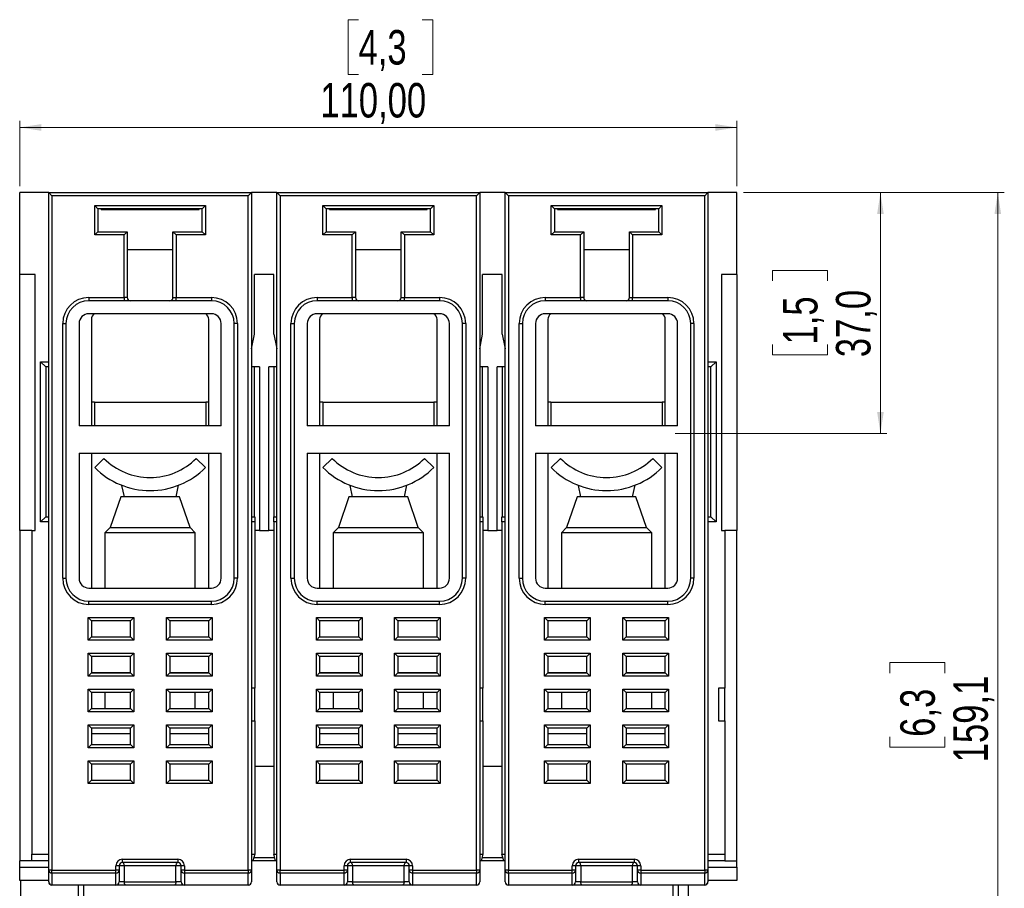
# Model space of a CAD drawing. Header units: millimetres. Extents: x 0 to 841, y 0 to 594.
# Tile 3 of 22: x 313 to 464, y 131 to 264. Entities that reach past the tile are written whole.
import ezdxf

# ---------------------------------------------------------------- set-up
doc = ezdxf.new("R2010")
doc.units = ezdxf.units.MM
doc.styles.add('SLDTEXTSTYLE3', font='TXT', dxfattribs={"width": 0.75})
doc.dimstyles.new('SLDDIMSTYLE0', dxfattribs={"dimtxt": 5.291667, "dimasz": 3.302, "dimexe": 0, "dimexo": 0.0625, "dimgap": 1.322917, "dimtad": 1, "dimdec": 1, "dimrnd": 1e-09, "dimzin": 12, "dimdsep": 46, "dimtxsty": 'SLDTEXTSTYLE3', "dimsah": 1, "dimcen": 0.09, "dimadec": 0, "dimazin": 3, "dimtfac": 1, "dimtdec": 1, "dimtofl": 0, "dimtmove": 0, "dimatfit": 3, "dimfxl": 1, "dimfrac": 2, "dimtolj": 1, "dimtzin": 12, "dimarcsym": 0})
doc.dimstyles.new('SLDDIMSTYLE1', dxfattribs={"dimtxt": 5.291667, "dimasz": 3.302, "dimexe": 0, "dimexo": 0.0625, "dimgap": 1.322917, "dimtad": 1, "dimrnd": 1e-09, "dimzin": 12, "dimdsep": 46, "dimtxsty": 'SLDTEXTSTYLE3', "dimsah": 1, "dimcen": 0.09, "dimadec": 0, "dimazin": 3, "dimtfac": 1, "dimtofl": 0, "dimtmove": 0, "dimatfit": 3, "dimfxl": 1, "dimfrac": 2, "dimtolj": 1, "dimtzin": 12, "dimarcsym": 0})

# ---------------------------------------------------------------- blocks, each defined once
blk = doc.blocks.new('_D_8')
at = {"color": 7, "linetype": 'Continuous', "lineweight": 0}
for p, q in [((424.09, 237.37), (446.09, 237.37)), ((445.09, 237.37), (445.09, 200.42)), ((428.55, 223.83), (428.55, 225.44)), ((428.55, 225.44), (436.96, 225.44)), ((436.96, 225.44), (436.96, 223.83)), ((428.55, 214.06), (428.55, 212.45)), ((436.96, 212.45), (436.96, 214.06)), ((428.55, 212.45), (436.96, 212.45)), ((413.61, 200.42), (446.09, 200.42))]:
    blk.add_line(p, q, dxfattribs=at)
at = {"color": 7, "linetype": 'Continuous', "lineweight": 18}
for points in [[(445.09, 237.37), (444.58, 234.07), (445.6, 234.07)], [(445.09, 200.42), (445.6, 203.72), (444.58, 203.72)]]:
    blk.add_solid(points, dxfattribs=at)
at = {"color": 7, "linetype": 'Continuous', "lineweight": 18, "char_height": 5.292, "attachment_point": 1, "rotation": 90, "style": 'SLDTEXTSTYLE3'}
for s, insert in [('37,0', (438.27, 212.11)), ('1,5', (430.14, 214.06))]:
    blk.add_mtext(s, dxfattribs=dict(at, insert=insert))
blk = doc.blocks.new('_D_9')
at = {"color": 7, "linetype": 'Continuous', "lineweight": 0}
for p, q in [((365.05, 263.91), (363.44, 263.91)), ((363.44, 263.91), (363.44, 255.5)), ((374.82, 263.91), (376.43, 263.91)), ((376.43, 263.91), (376.43, 255.5)), ((363.44, 255.5), (365.05, 255.5)), ((376.43, 255.5), (374.82, 255.5)), ((313.09, 238.37), (313.09, 248.37)), ((423.09, 238.37), (423.09, 248.37)), ((313.09, 247.37), (423.09, 247.37))]:
    blk.add_line(p, q, dxfattribs=at)
at = {"color": 7, "linetype": 'Continuous', "lineweight": 18}
for points in [[(313.09, 247.37), (316.39, 246.86), (316.39, 247.88)], [(423.09, 247.37), (419.79, 247.88), (419.79, 246.86)]]:
    blk.add_solid(points, dxfattribs=at)
at = {"color": 7, "linetype": 'Continuous', "lineweight": 18, "char_height": 5.292, "attachment_point": 1, "style": 'SLDTEXTSTYLE3'}
for s, insert in [('4,3', (365.05, 262.32)), ('110,00', (359.19, 254.19))]:
    blk.add_mtext(s, dxfattribs=dict(at, insert=insert))
blk = doc.blocks.new('_D_10')
at = {"color": 7, "linetype": 'Continuous', "lineweight": 0}
for p, q in [((424.09, 237.37), (464.09, 237.37)), ((463.09, 78.32), (463.09, 237.37)), ((446.55, 163.62), (446.55, 165.23)), ((446.55, 165.23), (454.96, 165.23)), ((454.96, 165.23), (454.96, 163.62)), ((446.55, 153.85), (446.55, 152.24)), ((454.96, 152.24), (454.96, 153.85)), ((446.55, 152.24), (454.96, 152.24)), ((404.89, 78.32), (464.09, 78.32))]:
    blk.add_line(p, q, dxfattribs=at)
at = {"color": 7, "linetype": 'Continuous', "lineweight": 18}
for points in [[(463.09, 237.37), (462.58, 234.07), (463.6, 234.07)], [(463.09, 78.32), (463.6, 81.62), (462.58, 81.62)]]:
    blk.add_solid(points, dxfattribs=at)
at = {"color": 7, "linetype": 'Continuous', "lineweight": 18, "char_height": 5.292, "attachment_point": 1, "rotation": 90, "style": 'SLDTEXTSTYLE3'}
for s, insert in [('159,1', (456.27, 149.94)), ('6,3', (448.14, 153.85))]:
    blk.add_mtext(s, dxfattribs=dict(at, insert=insert))

msp = doc.modelspace()

# ---------------------------------------------------------------- linework, layer by layer
at = {"color": 7, "linetype": 'Continuous', "lineweight": 25}
for p, q in [((313.088, 224.823), (313.088, 237.373)), ((317.538, 237.373), (313.088, 237.373)), ((317.538, 133.382), (317.538, 237.373)), ((318.038, 236.873), (317.538, 237.373)), ((317.538, 237.373), (348.638, 237.373)), ((348.638, 237.373), (348.138, 236.873)), ((348.638, 237.373), (348.638, 133.382)), ((352.538, 237.373), (348.638, 237.373)), ((352.538, 237.373), (383.638, 237.373)), ((353.038, 236.873), (352.538, 237.373)), ((352.538, 133.382), (352.538, 237.373)), ((383.638, 237.373), (383.138, 236.873)), ((383.638, 237.373), (383.638, 133.382)), ((387.538, 237.373), (383.638, 237.373)), ((387.538, 237.373), (418.638, 237.373)), ((388.038, 236.873), (387.538, 237.373)), ((387.538, 133.382), (387.538, 237.373)), ((418.638, 237.373), (418.138, 236.873)), ((418.638, 237.373), (418.638, 133.382)), ((423.088, 237.373), (418.638, 237.373)), ((423.088, 224.823), (423.088, 237.373)), ((318.038, 236.873), (318.038, 133.382)), ((348.138, 236.873), (318.038, 236.873)), ((348.138, 133.382), (348.138, 236.873)), ((383.138, 236.873), (353.038, 236.873)), ((353.038, 236.873), (353.038, 133.382)), ((383.138, 133.382), (383.138, 236.873)), ((418.138, 236.873), (388.038, 236.873)), ((388.038, 236.873), (388.038, 133.382)), ((418.138, 133.382), (418.138, 236.873)), ((324.588, 235.373), (341.588, 235.373)), ((324.588, 230.873), (324.588, 235.373)), ((325.088, 234.873), (324.588, 235.373)), ((325.088, 234.873), (325.088, 231.373)), ((341.088, 234.873), (325.088, 234.873)), ((325.588, 234.773), (325.588, 234.873)), ((325.588, 234.773), (340.588, 234.773)), ((340.588, 234.773), (340.588, 234.873)), ((341.088, 234.873), (341.588, 235.373)), ((341.088, 231.373), (341.088, 234.873)), ((341.588, 235.373), (341.588, 230.873)), ((359.588, 235.373), (376.588, 235.373)), ((359.588, 230.873), (359.588, 235.373)), ((360.088, 234.873), (359.588, 235.373)), ((376.088, 234.873), (360.088, 234.873)), ((360.088, 234.873), (360.088, 231.373)), ((360.588, 234.773), (360.588, 234.873)), ((360.588, 234.773), (375.588, 234.773)), ((375.588, 234.773), (375.588, 234.873)), ((376.088, 234.873), (376.588, 235.373)), ((376.088, 231.373), (376.088, 234.873)), ((376.588, 235.373), (376.588, 230.873)), ((394.588, 235.373), (411.588, 235.373)), ((394.588, 230.873), (394.588, 235.373)), ((395.088, 234.873), (394.588, 235.373)), ((395.088, 234.873), (395.088, 231.373)), ((411.088, 234.873), (395.088, 234.873)), ((395.588, 234.773), (395.588, 234.873)), ((395.588, 234.773), (410.588, 234.773)), ((410.588, 234.773), (410.588, 234.873)), ((411.088, 234.873), (411.588, 235.373)), ((411.088, 231.373), (411.088, 234.873)), ((411.588, 235.373), (411.588, 230.873)), ((325.088, 231.373), (324.588, 230.873)), ((325.088, 231.373), (329.588, 231.373)), ((329.588, 231.373), (329.088, 230.873)), ((329.588, 231.373), (329.588, 221.273)), ((336.588, 221.273), (336.588, 231.373)), ((336.588, 231.373), (337.088, 230.873)), ((336.588, 231.373), (341.088, 231.373)), ((341.088, 231.373), (341.588, 230.873)), ((360.088, 231.373), (359.588, 230.873)), ((360.088, 231.373), (364.588, 231.373)), ((364.588, 231.373), (364.088, 230.873)), ((364.588, 231.373), (364.588, 221.273)), ((371.588, 221.273), (371.588, 231.373)), ((371.588, 231.373), (372.088, 230.873)), ((371.588, 231.373), (376.088, 231.373)), ((376.088, 231.373), (376.588, 230.873)), ((395.088, 231.373), (394.588, 230.873)), ((395.088, 231.373), (399.588, 231.373)), ((399.588, 231.373), (399.088, 230.873)), ((399.588, 231.373), (399.588, 221.273)), ((406.588, 231.373), (411.088, 231.373)), ((406.588, 231.373), (407.088, 230.873)), ((406.588, 221.273), (406.588, 231.373)), ((411.088, 231.373), (411.588, 230.873)), ((329.088, 230.873), (324.588, 230.873)), ((329.088, 221.273), (329.088, 230.873)), ((337.088, 230.873), (337.088, 221.273)), ((341.588, 230.873), (337.088, 230.873)), ((364.088, 230.873), (359.588, 230.873)), ((364.088, 221.273), (364.088, 230.873)), ((372.088, 230.873), (372.088, 221.273)), ((376.588, 230.873), (372.088, 230.873)), ((399.088, 230.873), (394.588, 230.873)), ((399.088, 221.273), (399.088, 230.873)), ((407.088, 230.873), (407.088, 221.273)), ((411.588, 230.873), (407.088, 230.873)), ((329.588, 228.623), (336.588, 228.623)), ((364.588, 228.623), (371.588, 228.623)), ((399.588, 228.623), (406.588, 228.623)), ((315.438, 224.823), (313.088, 224.823)), ((313.088, 185.523), (313.088, 224.823)), ((315.438, 185.523), (315.438, 224.823)), ((352.088, 224.823), (349.088, 224.823)), ((349.088, 215.623), (349.088, 224.823)), ((352.088, 215.623), (352.088, 224.823)), ((387.088, 224.823), (384.088, 224.823)), ((384.088, 215.623), (384.088, 224.823)), ((387.088, 215.623), (387.088, 224.823)), ((423.088, 224.823), (420.738, 224.823)), ((420.738, 224.823), (420.738, 185.523)), ((423.088, 224.823), (423.088, 185.523)), ((323.688, 221.273), (329.088, 221.273)), ((323.688, 221.273), (323.688, 220.773)), ((342.488, 220.773), (323.688, 220.773)), ((329.088, 221.273), (329.088, 220.773)), ((329.588, 221.273), (329.088, 221.273)), ((336.588, 221.273), (337.088, 221.273)), ((337.088, 220.773), (337.088, 221.273)), ((337.088, 221.273), (342.488, 221.273)), ((342.488, 221.273), (342.488, 220.773)), ((358.688, 221.273), (364.088, 221.273)), ((358.688, 221.273), (358.688, 220.773)), ((377.488, 220.773), (358.688, 220.773)), ((364.088, 221.273), (364.088, 220.773)), ((364.588, 221.273), (364.088, 221.273)), ((371.588, 221.273), (372.088, 221.273)), ((372.088, 220.773), (372.088, 221.273)), ((372.088, 221.273), (377.488, 221.273)), ((377.488, 221.273), (377.488, 220.773)), ((393.688, 221.273), (393.688, 220.773)), ((393.688, 221.273), (399.088, 221.273)), ((412.488, 220.773), (393.688, 220.773)), ((399.588, 221.273), (399.088, 221.273)), ((399.088, 221.273), (399.088, 220.773)), ((406.588, 221.273), (407.088, 221.273)), ((407.088, 221.273), (412.488, 221.273)), ((407.088, 220.773), (407.088, 221.273)), ((412.488, 221.273), (412.488, 220.773)), ((342.488, 218.773), (323.688, 218.773)), ((324.088, 217.923), (324.088, 201.573)), ((342.088, 201.573), (342.088, 217.923)), ((377.488, 218.773), (358.688, 218.773)), ((359.088, 217.923), (359.088, 201.573)), ((377.088, 201.573), (377.088, 217.923)), ((412.488, 218.773), (393.688, 218.773)), ((394.088, 217.923), (394.088, 201.573)), ((412.088, 201.573), (412.088, 217.923)), ((319.688, 217.273), (320.188, 217.273)), ((319.688, 178.173), (319.688, 217.273)), ((320.188, 217.273), (320.188, 178.173)), ((322.188, 217.273), (322.188, 201.573)), ((343.988, 201.573), (343.988, 217.273)), ((345.988, 178.173), (345.988, 217.273)), ((346.488, 217.273), (345.988, 217.273)), ((346.488, 217.273), (346.488, 178.173)), ((354.688, 217.273), (355.188, 217.273)), ((354.688, 178.173), (354.688, 217.273)), ((355.188, 217.273), (355.188, 178.173)), ((357.188, 217.273), (357.188, 201.573)), ((378.988, 201.573), (378.988, 217.273)), ((380.988, 178.173), (380.988, 217.273)), ((381.488, 217.273), (380.988, 217.273)), ((381.488, 217.273), (381.488, 178.173)), ((389.688, 217.273), (390.188, 217.273)), ((389.688, 178.173), (389.688, 217.273)), ((390.188, 217.273), (390.188, 178.173)), ((392.188, 217.273), (392.188, 201.573)), ((413.988, 201.573), (413.988, 217.273)), ((415.988, 178.173), (415.988, 217.273)), ((416.488, 217.273), (415.988, 217.273)), ((416.488, 217.273), (416.488, 178.173)), ((348.638, 213.373), (349.088, 215.623)), ((352.088, 215.623), (352.538, 213.373)), ((383.638, 213.373), (384.088, 215.623)), ((387.088, 215.623), (387.538, 213.373)), ((316.288, 211.423), (317.538, 211.423)), ((316.288, 186.823), (316.288, 211.423)), ((316.288, 211.423), (317.088, 210.623)), ((418.638, 211.423), (419.888, 211.423)), ((419.088, 210.623), (419.888, 211.423)), ((419.888, 211.423), (419.888, 186.823)), ((317.088, 210.623), (317.088, 187.623)), ((317.538, 210.623), (317.088, 210.623)), ((349.888, 210.623), (348.638, 210.623)), ((349.088, 187.623), (349.088, 210.623)), ((349.888, 210.623), (349.888, 185.523)), ((351.288, 185.523), (351.288, 210.623)), ((352.538, 210.623), (351.288, 210.623)), ((352.088, 210.623), (352.088, 187.623)), ((384.888, 210.623), (383.638, 210.623)), ((384.088, 187.623), (384.088, 210.623)), ((384.888, 210.623), (384.888, 185.523)), ((386.288, 185.523), (386.288, 210.623)), ((387.538, 210.623), (386.288, 210.623)), ((387.088, 210.623), (387.088, 187.623)), ((419.088, 210.623), (418.638, 210.623)), ((419.088, 187.623), (419.088, 210.623)), ((324.563, 205.183), (324.088, 205.183)), ((324.563, 205.183), (341.613, 205.183)), ((324.563, 205.183), (324.563, 201.573)), ((341.613, 205.183), (341.613, 201.573)), ((342.088, 205.183), (341.613, 205.183)), ((359.563, 205.183), (359.088, 205.183)), ((359.563, 205.183), (359.563, 201.573)), ((359.563, 205.183), (376.613, 205.183)), ((376.613, 205.183), (376.613, 201.573)), ((377.088, 205.183), (376.613, 205.183)), ((394.563, 205.183), (394.088, 205.183)), ((394.563, 205.183), (394.563, 201.573)), ((394.563, 205.183), (411.613, 205.183)), ((411.613, 205.183), (411.613, 201.573)), ((412.088, 205.183), (411.613, 205.183)), ((343.988, 201.573), (322.188, 201.573)), ((378.988, 201.573), (357.188, 201.573)), ((413.988, 201.573), (392.188, 201.573)), ((322.188, 197.373), (343.988, 197.373)), ((322.188, 197.373), (322.188, 178.173)), ((324.088, 197.373), (324.088, 176.673)), ((324.588, 195.171), (326.004, 196.583)), ((340.171, 196.583), (341.588, 195.171)), ((342.088, 176.673), (342.088, 197.373)), ((343.988, 178.173), (343.988, 197.373)), ((357.188, 197.373), (378.988, 197.373)), ((357.188, 197.373), (357.188, 178.173)), ((359.088, 197.373), (359.088, 176.673)), ((359.588, 195.171), (361.004, 196.583)), ((375.171, 196.583), (376.588, 195.171)), ((377.088, 176.673), (377.088, 197.373)), ((378.988, 178.173), (378.988, 197.373)), ((392.188, 197.373), (413.988, 197.373)), ((392.188, 197.373), (392.188, 178.173)), ((394.088, 197.373), (394.088, 176.673)), ((394.588, 195.171), (396.004, 196.583)), ((410.171, 196.583), (411.588, 195.171)), ((412.088, 176.673), (412.088, 197.373)), ((413.988, 178.173), (413.988, 197.373)), ((328.711, 192.443), (329.088, 190.671)), ((337.088, 190.671), (337.467, 192.454)), ((363.711, 192.443), (364.088, 190.671)), ((372.088, 190.671), (372.467, 192.454)), ((398.711, 192.443), (399.088, 190.671)), ((407.088, 190.671), (407.467, 192.454)), ((328.588, 190.671), (326.958, 185.966)), ((331.491, 190.671), (328.588, 190.671)), ((337.588, 190.671), (331.491, 190.671)), ((339.218, 185.966), (337.588, 190.671)), ((363.588, 190.671), (361.958, 185.966)), ((366.491, 190.671), (363.588, 190.671)), ((372.588, 190.671), (366.491, 190.671)), ((374.218, 185.966), (372.588, 190.671)), ((398.588, 190.671), (396.958, 185.966)), ((401.491, 190.671), (398.588, 190.671)), ((407.588, 190.671), (401.491, 190.671)), ((409.218, 185.966), (407.588, 190.671)), ((317.088, 187.623), (316.288, 186.823)), ((317.088, 187.623), (317.538, 187.623)), ((348.638, 187.623), (349.138, 187.623)), ((349.138, 187.623), (349.138, 186.823)), ((352.038, 186.823), (352.038, 187.623)), ((352.038, 187.623), (352.538, 187.623)), ((383.638, 187.623), (384.138, 187.623)), ((384.138, 187.623), (384.138, 186.823)), ((387.038, 186.823), (387.038, 187.623)), ((387.038, 187.623), (387.538, 187.623)), ((418.638, 187.623), (419.088, 187.623)), ((419.888, 186.823), (419.088, 187.623)), ((317.538, 186.823), (316.288, 186.823)), ((326.958, 185.966), (326.163, 185.171)), ((326.958, 185.966), (330.913, 185.966)), ((330.913, 185.966), (339.218, 185.966)), ((340.013, 185.171), (339.218, 185.966)), ((349.138, 186.823), (348.638, 186.823)), ((349.138, 186.823), (349.138, 161.323)), ((352.038, 186.823), (352.038, 135.823)), ((352.538, 186.823), (352.038, 186.823)), ((361.958, 185.966), (361.163, 185.171)), ((361.958, 185.966), (365.913, 185.966)), ((365.913, 185.966), (374.218, 185.966)), ((375.013, 185.171), (374.218, 185.966)), ((384.138, 186.823), (383.638, 186.823)), ((384.138, 186.823), (384.138, 161.323)), ((387.038, 186.823), (387.038, 135.823)), ((387.538, 186.823), (387.038, 186.823)), ((396.958, 185.966), (396.163, 185.171)), ((396.958, 185.966), (400.913, 185.966)), ((400.913, 185.966), (409.218, 185.966)), ((410.013, 185.171), (409.218, 185.966)), ((419.888, 186.823), (418.638, 186.823)), ((314.938, 185.523), (313.088, 185.523)), ((313.088, 185.523), (313.088, 134.823)), ((314.938, 185.523), (314.938, 135.823)), ((314.938, 185.523), (315.438, 185.523)), ((326.163, 185.171), (326.163, 176.673)), ((330.63, 185.171), (326.163, 185.171)), ((340.013, 185.171), (330.63, 185.171)), ((340.013, 176.673), (340.013, 185.171)), ((349.888, 185.523), (349.138, 185.523)), ((349.888, 185.523), (351.288, 185.523)), ((352.038, 185.523), (351.288, 185.523)), ((361.163, 185.171), (361.163, 176.673)), ((365.63, 185.171), (361.163, 185.171)), ((375.013, 185.171), (365.63, 185.171)), ((375.013, 176.673), (375.013, 185.171)), ((384.888, 185.523), (384.138, 185.523)), ((384.888, 185.523), (386.288, 185.523)), ((387.038, 185.523), (386.288, 185.523)), ((396.163, 185.171), (396.163, 176.673)), ((400.63, 185.171), (396.163, 185.171)), ((410.013, 185.171), (400.63, 185.171)), ((410.013, 176.673), (410.013, 185.171)), ((420.738, 185.523), (421.238, 185.523)), ((421.238, 185.523), (421.238, 161.323)), ((423.088, 185.523), (421.238, 185.523)), ((423.088, 134.823), (423.088, 185.523)), ((319.688, 178.173), (320.188, 178.173)), ((323.688, 176.673), (342.488, 176.673)), ((346.488, 178.173), (345.988, 178.173)), ((354.688, 178.173), (355.188, 178.173)), ((358.688, 176.673), (377.488, 176.673)), ((381.488, 178.173), (380.988, 178.173)), ((389.688, 178.173), (390.188, 178.173)), ((393.688, 176.673), (412.488, 176.673)), ((416.488, 178.173), (415.988, 178.173)), ((323.688, 174.673), (342.488, 174.673)), ((323.688, 174.173), (323.688, 174.673)), ((342.488, 174.173), (323.688, 174.173)), ((342.488, 174.173), (342.488, 174.673)), ((358.688, 174.673), (377.488, 174.673)), ((358.688, 174.173), (358.688, 174.673)), ((377.488, 174.173), (358.688, 174.173)), ((377.488, 174.173), (377.488, 174.673)), ((393.688, 174.673), (412.488, 174.673)), ((393.688, 174.173), (393.688, 174.673)), ((412.488, 174.173), (393.688, 174.173)), ((412.488, 174.173), (412.488, 174.673)), ((323.588, 172.173), (330.588, 172.173)), ((323.588, 168.673), (323.588, 172.173)), ((323.588, 172.173), (324.088, 171.673)), ((330.088, 171.673), (330.588, 172.173)), ((330.588, 172.173), (330.588, 168.673)), ((335.588, 172.173), (342.588, 172.173)), ((335.588, 168.673), (335.588, 172.173)), ((335.588, 172.173), (336.088, 171.673)), ((342.088, 171.673), (342.588, 172.173)), ((342.588, 172.173), (342.588, 168.673)), ((358.588, 172.173), (365.588, 172.173)), ((358.588, 168.673), (358.588, 172.173)), ((358.588, 172.173), (359.088, 171.673)), ((365.088, 171.673), (365.588, 172.173)), ((365.588, 172.173), (365.588, 168.673)), ((370.588, 172.173), (377.588, 172.173)), ((370.588, 168.673), (370.588, 172.173)), ((370.588, 172.173), (371.088, 171.673)), ((377.088, 171.673), (377.588, 172.173)), ((377.588, 172.173), (377.588, 168.673)), ((393.588, 172.173), (400.588, 172.173)), ((393.588, 168.673), (393.588, 172.173)), ((393.588, 172.173), (394.088, 171.673)), ((400.088, 171.673), (400.588, 172.173)), ((400.588, 172.173), (400.588, 168.673)), ((405.588, 172.173), (412.588, 172.173)), ((405.588, 168.673), (405.588, 172.173)), ((405.588, 172.173), (406.088, 171.673)), ((412.088, 171.673), (412.588, 172.173)), ((412.588, 172.173), (412.588, 168.673)), ((324.088, 171.673), (324.088, 169.173)), ((330.088, 171.673), (324.088, 171.673)), ((330.088, 169.173), (330.088, 171.673)), ((342.088, 171.673), (336.088, 171.673)), ((336.088, 171.673), (336.088, 169.173)), ((342.088, 169.173), (342.088, 171.673)), ((359.088, 171.673), (359.088, 169.173)), ((365.088, 171.673), (359.088, 171.673)), ((365.088, 169.173), (365.088, 171.673)), ((377.088, 171.673), (371.088, 171.673)), ((371.088, 171.673), (371.088, 169.173)), ((377.088, 169.173), (377.088, 171.673)), ((400.088, 171.673), (394.088, 171.673)), ((394.088, 171.673), (394.088, 169.173)), ((400.088, 169.173), (400.088, 171.673)), ((406.088, 171.673), (406.088, 169.173)), ((412.088, 171.673), (406.088, 171.673)), ((412.088, 169.173), (412.088, 171.673)), ((323.588, 168.673), (324.088, 169.173)), ((324.088, 169.173), (330.088, 169.173)), ((330.088, 169.173), (330.588, 168.673)), ((335.588, 168.673), (336.088, 169.173)), ((336.088, 169.173), (342.088, 169.173)), ((342.088, 169.173), (342.588, 168.673)), ((358.588, 168.673), (359.088, 169.173)), ((359.088, 169.173), (365.088, 169.173)), ((365.088, 169.173), (365.588, 168.673)), ((370.588, 168.673), (371.088, 169.173)), ((371.088, 169.173), (377.088, 169.173)), ((377.088, 169.173), (377.588, 168.673)), ((393.588, 168.673), (394.088, 169.173)), ((394.088, 169.173), (400.088, 169.173)), ((400.088, 169.173), (400.588, 168.673)), ((405.588, 168.673), (406.088, 169.173)), ((406.088, 169.173), (412.088, 169.173)), ((412.088, 169.173), (412.588, 168.673)), ((330.588, 168.673), (323.588, 168.673)), ((342.588, 168.673), (335.588, 168.673)), ((365.588, 168.673), (358.588, 168.673)), ((377.588, 168.673), (370.588, 168.673)), ((400.588, 168.673), (393.588, 168.673)), ((412.588, 168.673), (405.588, 168.673)), ((323.588, 166.673), (330.588, 166.673)), ((323.588, 163.173), (323.588, 166.673)), ((323.588, 166.673), (324.088, 166.173)), ((324.088, 166.173), (324.088, 163.673)), ((330.088, 166.173), (324.088, 166.173)), ((330.088, 166.173), (330.588, 166.673)), ((330.088, 163.673), (330.088, 166.173)), ((330.588, 166.673), (330.588, 163.173)), ((335.588, 166.673), (342.588, 166.673)), ((335.588, 163.173), (335.588, 166.673)), ((335.588, 166.673), (336.088, 166.173)), ((336.088, 166.173), (336.088, 163.673)), ((342.088, 166.173), (336.088, 166.173)), ((342.088, 166.173), (342.588, 166.673)), ((342.088, 163.673), (342.088, 166.173)), ((342.588, 166.673), (342.588, 163.173)), ((358.588, 166.673), (365.588, 166.673)), ((358.588, 163.173), (358.588, 166.673)), ((358.588, 166.673), (359.088, 166.173)), ((365.088, 166.173), (359.088, 166.173)), ((359.088, 166.173), (359.088, 163.673)), ((365.088, 166.173), (365.588, 166.673)), ((365.088, 163.673), (365.088, 166.173)), ((365.588, 166.673), (365.588, 163.173)), ((370.588, 166.673), (377.588, 166.673)), ((370.588, 163.173), (370.588, 166.673)), ((370.588, 166.673), (371.088, 166.173)), ((377.088, 166.173), (371.088, 166.173)), ((371.088, 166.173), (371.088, 163.673)), ((377.088, 166.173), (377.588, 166.673)), ((377.088, 163.673), (377.088, 166.173)), ((377.588, 166.673), (377.588, 163.173)), ((393.588, 166.673), (400.588, 166.673)), ((393.588, 163.173), (393.588, 166.673)), ((393.588, 166.673), (394.088, 166.173)), ((394.088, 166.173), (394.088, 163.673)), ((400.088, 166.173), (394.088, 166.173)), ((400.088, 166.173), (400.588, 166.673)), ((400.088, 163.673), (400.088, 166.173)), ((400.588, 166.673), (400.588, 163.173)), ((405.588, 166.673), (412.588, 166.673)), ((405.588, 163.173), (405.588, 166.673)), ((405.588, 166.673), (406.088, 166.173)), ((406.088, 166.173), (406.088, 163.673)), ((412.088, 166.173), (406.088, 166.173)), ((412.088, 166.173), (412.588, 166.673)), ((412.088, 163.673), (412.088, 166.173)), ((412.588, 166.673), (412.588, 163.173)), ((323.588, 163.173), (324.088, 163.673)), ((330.588, 163.173), (323.588, 163.173)), ((324.088, 163.723), (330.088, 163.723)), ((324.088, 163.673), (330.088, 163.673)), ((326.163, 163.723), (326.163, 163.673)), ((330.088, 163.673), (330.588, 163.173)), ((335.588, 163.173), (336.088, 163.673)), ((342.588, 163.173), (335.588, 163.173)), ((336.088, 163.723), (342.088, 163.723)), ((336.088, 163.673), (342.088, 163.673)), ((340.013, 163.673), (340.013, 163.723)), ((342.088, 163.673), (342.588, 163.173)), ((358.588, 163.173), (359.088, 163.673)), ((365.588, 163.173), (358.588, 163.173)), ((359.088, 163.723), (365.088, 163.723)), ((359.088, 163.673), (365.088, 163.673)), ((361.163, 163.723), (361.163, 163.673)), ((365.088, 163.673), (365.588, 163.173)), ((370.588, 163.173), (371.088, 163.673)), ((377.588, 163.173), (370.588, 163.173)), ((371.088, 163.723), (377.088, 163.723)), ((371.088, 163.673), (377.088, 163.673)), ((375.013, 163.673), (375.013, 163.723)), ((377.088, 163.673), (377.588, 163.173)), ((393.588, 163.173), (394.088, 163.673)), ((400.588, 163.173), (393.588, 163.173)), ((394.088, 163.723), (400.088, 163.723)), ((394.088, 163.673), (400.088, 163.673)), ((396.163, 163.723), (396.163, 163.673)), ((400.088, 163.673), (400.588, 163.173)), ((405.588, 163.173), (406.088, 163.673)), ((412.588, 163.173), (405.588, 163.173)), ((406.088, 163.723), (412.088, 163.723)), ((406.088, 163.673), (412.088, 163.673)), ((410.013, 163.673), (410.013, 163.723)), ((412.088, 163.673), (412.588, 163.173)), ((323.588, 161.173), (330.588, 161.173)), ((323.588, 157.673), (323.588, 161.173)), ((323.588, 161.173), (324.088, 160.673)), ((330.088, 160.673), (324.088, 160.673)), ((324.088, 160.673), (324.088, 158.173)), ((326.163, 160.673), (326.163, 158.173)), ((330.088, 160.673), (330.588, 161.173)), ((330.088, 158.173), (330.088, 160.673)), ((330.588, 161.173), (330.588, 157.673)), ((335.588, 161.173), (342.588, 161.173)), ((335.588, 157.673), (335.588, 161.173)), ((335.588, 161.173), (336.088, 160.673)), ((336.088, 160.673), (336.088, 158.173)), ((342.088, 160.673), (336.088, 160.673)), ((340.013, 158.173), (340.013, 160.673)), ((342.088, 160.673), (342.588, 161.173)), ((342.088, 158.173), (342.088, 160.673)), ((342.588, 161.173), (342.588, 157.673)), ((349.138, 161.323), (348.638, 161.323)), ((349.138, 156.323), (349.138, 161.323)), ((358.588, 161.173), (365.588, 161.173)), ((358.588, 157.673), (358.588, 161.173)), ((358.588, 161.173), (359.088, 160.673)), ((365.088, 160.673), (359.088, 160.673)), ((359.088, 160.673), (359.088, 158.173)), ((361.163, 160.673), (361.163, 158.173)), ((365.088, 160.673), (365.588, 161.173)), ((365.088, 158.173), (365.088, 160.673)), ((365.588, 161.173), (365.588, 157.673)), ((370.588, 161.173), (377.588, 161.173)), ((370.588, 157.673), (370.588, 161.173)), ((370.588, 161.173), (371.088, 160.673)), ((377.088, 160.673), (371.088, 160.673)), ((371.088, 160.673), (371.088, 158.173)), ((375.013, 158.173), (375.013, 160.673)), ((377.088, 160.673), (377.588, 161.173)), ((377.088, 158.173), (377.088, 160.673)), ((377.588, 161.173), (377.588, 157.673)), ((384.138, 161.323), (383.638, 161.323)), ((384.138, 156.323), (384.138, 161.323)), ((393.588, 161.173), (400.588, 161.173)), ((393.588, 157.673), (393.588, 161.173)), ((393.588, 161.173), (394.088, 160.673)), ((400.088, 160.673), (394.088, 160.673)), ((394.088, 160.673), (394.088, 158.173)), ((396.163, 160.673), (396.163, 158.173)), ((400.088, 160.673), (400.588, 161.173)), ((400.088, 158.173), (400.088, 160.673)), ((400.588, 161.173), (400.588, 157.673)), ((405.588, 161.173), (412.588, 161.173)), ((405.588, 157.673), (405.588, 161.173)), ((405.588, 161.173), (406.088, 160.673)), ((412.088, 160.673), (406.088, 160.673)), ((406.088, 160.673), (406.088, 158.173)), ((410.013, 158.173), (410.013, 160.673)), ((412.088, 160.673), (412.588, 161.173)), ((412.088, 158.173), (412.088, 160.673)), ((412.588, 161.173), (412.588, 157.673)), ((421.238, 161.323), (420.238, 161.323)), ((420.238, 161.323), (420.238, 156.323)), ((421.238, 156.323), (421.238, 161.323)), ((323.588, 157.673), (324.088, 158.173)), ((330.588, 157.673), (323.588, 157.673)), ((324.088, 158.173), (330.088, 158.173)), ((330.088, 158.173), (330.588, 157.673)), ((335.588, 157.673), (336.088, 158.173)), ((342.588, 157.673), (335.588, 157.673)), ((336.088, 158.173), (342.088, 158.173)), ((342.088, 158.173), (342.588, 157.673)), ((358.588, 157.673), (359.088, 158.173)), ((365.588, 157.673), (358.588, 157.673)), ((359.088, 158.173), (365.088, 158.173)), ((365.088, 158.173), (365.588, 157.673)), ((370.588, 157.673), (371.088, 158.173)), ((377.588, 157.673), (370.588, 157.673)), ((371.088, 158.173), (377.088, 158.173)), ((377.088, 158.173), (377.588, 157.673)), ((393.588, 157.673), (394.088, 158.173)), ((400.588, 157.673), (393.588, 157.673)), ((394.088, 158.173), (400.088, 158.173)), ((400.088, 158.173), (400.588, 157.673)), ((405.588, 157.673), (406.088, 158.173)), ((412.588, 157.673), (405.588, 157.673)), ((406.088, 158.173), (412.088, 158.173)), ((412.088, 158.173), (412.588, 157.673)), ((323.588, 155.673), (330.588, 155.673)), ((323.588, 152.173), (323.588, 155.673)), ((323.588, 155.673), (324.088, 155.173)), ((330.088, 155.173), (330.588, 155.673)), ((330.588, 155.673), (330.588, 152.173)), ((335.588, 155.673), (342.588, 155.673)), ((335.588, 152.173), (335.588, 155.673)), ((335.588, 155.673), (336.088, 155.173)), ((342.088, 155.173), (342.588, 155.673)), ((342.588, 155.673), (342.588, 152.173)), ((348.638, 156.323), (349.138, 156.323)), ((349.138, 156.323), (349.138, 135.823)), ((358.588, 155.673), (365.588, 155.673)), ((358.588, 152.173), (358.588, 155.673)), ((358.588, 155.673), (359.088, 155.173)), ((365.088, 155.173), (365.588, 155.673)), ((365.588, 155.673), (365.588, 152.173)), ((370.588, 155.673), (377.588, 155.673)), ((370.588, 152.173), (370.588, 155.673)), ((370.588, 155.673), (371.088, 155.173)), ((377.088, 155.173), (377.588, 155.673)), ((377.588, 155.673), (377.588, 152.173)), ((383.638, 156.323), (384.138, 156.323)), ((384.138, 156.323), (384.138, 135.823)), ((393.588, 155.673), (400.588, 155.673)), ((393.588, 152.173), (393.588, 155.673)), ((393.588, 155.673), (394.088, 155.173)), ((400.088, 155.173), (400.588, 155.673)), ((400.588, 155.673), (400.588, 152.173)), ((405.588, 155.673), (412.588, 155.673)), ((405.588, 152.173), (405.588, 155.673)), ((405.588, 155.673), (406.088, 155.173)), ((412.088, 155.173), (412.588, 155.673)), ((412.588, 155.673), (412.588, 152.173)), ((420.238, 156.323), (421.238, 156.323)), ((421.238, 156.323), (421.238, 135.823)), ((324.088, 155.173), (324.088, 152.673)), ((330.088, 155.173), (324.088, 155.173)), ((324.088, 154.373), (330.088, 154.373)), ((330.088, 152.673), (330.088, 155.173)), ((342.088, 155.173), (336.088, 155.173)), ((336.088, 155.173), (336.088, 152.673)), ((336.088, 154.373), (342.088, 154.373)), ((342.088, 152.673), (342.088, 155.173)), ((365.088, 155.173), (359.088, 155.173)), ((359.088, 155.173), (359.088, 152.673)), ((359.088, 154.373), (365.088, 154.373)), ((365.088, 152.673), (365.088, 155.173)), ((377.088, 155.173), (371.088, 155.173)), ((371.088, 155.173), (371.088, 152.673)), ((371.088, 154.373), (377.088, 154.373)), ((377.088, 152.673), (377.088, 155.173)), ((394.088, 155.173), (394.088, 152.673)), ((400.088, 155.173), (394.088, 155.173)), ((394.088, 154.373), (400.088, 154.373)), ((400.088, 152.673), (400.088, 155.173)), ((412.088, 155.173), (406.088, 155.173)), ((406.088, 155.173), (406.088, 152.673)), ((406.088, 154.373), (412.088, 154.373)), ((412.088, 152.673), (412.088, 155.173)), ((323.588, 152.173), (324.088, 152.673)), ((324.088, 152.673), (330.088, 152.673)), ((330.088, 152.673), (330.588, 152.173)), ((335.588, 152.173), (336.088, 152.673)), ((336.088, 152.673), (342.088, 152.673)), ((342.088, 152.673), (342.588, 152.173)), ((358.588, 152.173), (359.088, 152.673)), ((359.088, 152.673), (365.088, 152.673)), ((365.088, 152.673), (365.588, 152.173)), ((370.588, 152.173), (371.088, 152.673)), ((371.088, 152.673), (377.088, 152.673)), ((377.088, 152.673), (377.588, 152.173)), ((393.588, 152.173), (394.088, 152.673)), ((394.088, 152.673), (400.088, 152.673)), ((400.088, 152.673), (400.588, 152.173)), ((405.588, 152.173), (406.088, 152.673)), ((406.088, 152.673), (412.088, 152.673)), ((412.088, 152.673), (412.588, 152.173)), ((330.588, 152.173), (323.588, 152.173)), ((342.588, 152.173), (335.588, 152.173)), ((365.588, 152.173), (358.588, 152.173)), ((377.588, 152.173), (370.588, 152.173)), ((400.588, 152.173), (393.588, 152.173)), ((412.588, 152.173), (405.588, 152.173)), ((323.588, 150.173), (330.588, 150.173)), ((323.588, 146.673), (323.588, 150.173)), ((323.588, 150.173), (324.088, 149.673)), ((324.088, 149.673), (324.088, 147.173)), ((330.088, 149.673), (324.088, 149.673)), ((330.088, 149.673), (330.588, 150.173)), ((330.088, 147.173), (330.088, 149.673)), ((330.588, 150.173), (330.588, 146.673)), ((335.588, 150.173), (342.588, 150.173)), ((335.588, 146.673), (335.588, 150.173)), ((335.588, 150.173), (336.088, 149.673)), ((342.088, 149.673), (336.088, 149.673)), ((336.088, 149.673), (336.088, 147.173)), ((342.088, 149.673), (342.588, 150.173)), ((342.088, 147.173), (342.088, 149.673)), ((342.588, 150.173), (342.588, 146.673)), ((358.588, 150.173), (365.588, 150.173)), ((358.588, 146.673), (358.588, 150.173)), ((358.588, 150.173), (359.088, 149.673)), ((359.088, 149.673), (359.088, 147.173)), ((365.088, 149.673), (359.088, 149.673)), ((365.088, 149.673), (365.588, 150.173)), ((365.088, 147.173), (365.088, 149.673)), ((365.588, 150.173), (365.588, 146.673)), ((370.588, 150.173), (377.588, 150.173)), ((370.588, 146.673), (370.588, 150.173)), ((370.588, 150.173), (371.088, 149.673)), ((377.088, 149.673), (371.088, 149.673)), ((371.088, 149.673), (371.088, 147.173)), ((377.088, 149.673), (377.588, 150.173)), ((377.088, 147.173), (377.088, 149.673)), ((377.588, 150.173), (377.588, 146.673)), ((393.588, 150.173), (400.588, 150.173)), ((393.588, 146.673), (393.588, 150.173)), ((393.588, 150.173), (394.088, 149.673)), ((394.088, 149.673), (394.088, 147.173)), ((400.088, 149.673), (394.088, 149.673)), ((400.088, 149.673), (400.588, 150.173)), ((400.088, 147.173), (400.088, 149.673)), ((400.588, 150.173), (400.588, 146.673)), ((405.588, 150.173), (412.588, 150.173)), ((405.588, 146.673), (405.588, 150.173)), ((405.588, 150.173), (406.088, 149.673)), ((406.088, 149.673), (406.088, 147.173)), ((412.088, 149.673), (406.088, 149.673)), ((412.088, 149.673), (412.588, 150.173)), ((412.088, 147.173), (412.088, 149.673)), ((412.588, 150.173), (412.588, 146.673)), ((349.138, 149.323), (352.038, 149.323)), ((384.138, 149.323), (387.038, 149.323)), ((323.588, 146.673), (324.088, 147.173)), ((330.588, 146.673), (323.588, 146.673)), ((324.088, 147.173), (330.088, 147.173)), ((330.088, 147.173), (330.588, 146.673)), ((335.588, 146.673), (336.088, 147.173)), ((342.588, 146.673), (335.588, 146.673)), ((336.088, 147.173), (342.088, 147.173)), ((342.088, 147.173), (342.588, 146.673)), ((358.588, 146.673), (359.088, 147.173)), ((365.588, 146.673), (358.588, 146.673)), ((359.088, 147.173), (365.088, 147.173)), ((365.088, 147.173), (365.588, 146.673)), ((370.588, 146.673), (371.088, 147.173)), ((377.588, 146.673), (370.588, 146.673)), ((371.088, 147.173), (377.088, 147.173)), ((377.088, 147.173), (377.588, 146.673)), ((393.588, 146.673), (394.088, 147.173)), ((400.588, 146.673), (393.588, 146.673)), ((394.088, 147.173), (400.088, 147.173)), ((400.088, 147.173), (400.588, 146.673)), ((405.588, 146.673), (406.088, 147.173)), ((412.588, 146.673), (405.588, 146.673)), ((406.088, 147.173), (412.088, 147.173)), ((412.088, 147.173), (412.588, 146.673)), ((313.088, 133.823), (313.088, 134.823)), ((314.938, 134.823), (313.088, 134.823)), ((314.938, 134.823), (314.938, 135.823)), ((314.938, 135.823), (317.538, 135.823)), ((317.538, 134.823), (314.938, 134.823)), ((328.838, 135.073), (337.338, 135.073)), ((328.838, 134.573), (328.838, 135.073)), ((337.338, 134.573), (328.838, 134.573)), ((337.338, 135.073), (337.338, 134.573)), ((348.638, 135.823), (349.138, 135.823)), ((348.838, 134.823), (348.638, 134.823)), ((349.138, 135.823), (348.838, 134.823)), ((352.338, 134.823), (348.838, 134.823)), ((348.988, 135.323), (352.188, 135.323)), ((352.338, 134.823), (352.038, 135.823)), ((352.038, 135.823), (352.538, 135.823)), ((352.538, 134.823), (352.338, 134.823)), ((363.838, 135.073), (372.338, 135.073)), ((363.838, 134.573), (363.838, 135.073)), ((372.338, 134.573), (363.838, 134.573)), ((372.338, 135.073), (372.338, 134.573)), ((383.638, 135.823), (384.138, 135.823)), ((383.838, 134.823), (383.638, 134.823)), ((384.138, 135.823), (383.838, 134.823)), ((387.338, 134.823), (383.838, 134.823)), ((383.988, 135.323), (387.188, 135.323)), ((387.338, 134.823), (387.038, 135.823)), ((387.038, 135.823), (387.538, 135.823)), ((387.538, 134.823), (387.338, 134.823)), ((398.838, 135.073), (407.338, 135.073)), ((398.838, 134.573), (398.838, 135.073)), ((407.338, 134.573), (398.838, 134.573)), ((407.338, 135.073), (407.338, 134.573)), ((418.638, 135.823), (421.238, 135.823)), ((421.238, 134.823), (418.638, 134.823)), ((421.238, 135.823), (421.238, 134.823)), ((421.238, 134.823), (423.088, 134.823)), ((423.088, 133.823), (423.088, 134.823)), ((313.088, 133.823), (317.538, 133.823)), ((313.088, 131.823), (313.088, 133.823)), ((318.038, 133.382), (317.538, 133.382)), ((317.538, 131.573), (317.538, 133.382)), ((318.038, 133.382), (327.838, 133.382)), ((318.038, 132.935), (318.038, 133.382)), ((327.838, 132.935), (318.038, 132.935)), ((318.038, 132.935), (318.038, 131.126)), ((327.838, 133.382), (327.838, 134.073)), ((328.338, 134.073), (327.838, 134.073)), ((328.338, 133.382), (327.838, 133.382)), ((327.838, 132.935), (327.838, 133.382)), ((327.838, 131.126), (327.838, 132.935)), ((328.338, 134.073), (328.338, 133.382)), ((329.131, 134.073), (328.338, 134.073)), ((328.338, 133.382), (328.338, 131.573)), ((337.045, 134.073), (329.131, 134.073)), ((329.131, 134.073), (329.131, 131.573)), ((337.045, 131.573), (337.045, 134.073)), ((337.838, 134.073), (337.045, 134.073)), ((338.338, 134.073), (337.838, 134.073)), ((337.838, 133.382), (337.838, 134.073)), ((338.338, 133.382), (337.838, 133.382)), ((337.838, 131.573), (337.838, 133.382)), ((338.338, 134.073), (338.338, 133.382)), ((338.338, 133.382), (348.138, 133.382)), ((338.338, 133.382), (338.338, 132.935)), ((348.138, 132.935), (338.338, 132.935)), ((338.338, 132.935), (338.338, 131.126)), ((348.638, 133.382), (348.138, 133.382)), ((348.138, 133.382), (348.138, 132.935)), ((348.138, 131.126), (348.138, 132.935)), ((348.638, 133.382), (348.638, 131.573)), ((353.038, 133.382), (352.538, 133.382)), ((352.538, 131.573), (352.538, 133.382)), ((353.038, 133.382), (362.838, 133.382)), ((353.038, 132.935), (353.038, 133.382)), ((362.838, 132.935), (353.038, 132.935)), ((353.038, 132.935), (353.038, 131.126)), ((362.838, 133.382), (362.838, 134.073)), ((363.338, 134.073), (362.838, 134.073)), ((363.338, 133.382), (362.838, 133.382)), ((362.838, 132.935), (362.838, 133.382)), ((362.838, 131.126), (362.838, 132.935)), ((363.338, 134.073), (363.338, 133.382)), ((364.131, 134.073), (363.338, 134.073)), ((363.338, 133.382), (363.338, 131.573)), ((372.045, 134.073), (364.131, 134.073)), ((364.131, 134.073), (364.131, 131.573)), ((372.045, 131.573), (372.045, 134.073)), ((372.838, 134.073), (372.045, 134.073)), ((372.838, 133.382), (372.838, 134.073)), ((373.338, 134.073), (372.838, 134.073)), ((373.338, 133.382), (372.838, 133.382)), ((372.838, 131.573), (372.838, 133.382)), ((373.338, 134.073), (373.338, 133.382)), ((373.338, 133.382), (383.138, 133.382)), ((373.338, 133.382), (373.338, 132.935)), ((383.138, 132.935), (373.338, 132.935)), ((373.338, 132.935), (373.338, 131.126)), ((383.638, 133.382), (383.138, 133.382)), ((383.138, 133.382), (383.138, 132.935)), ((383.138, 131.126), (383.138, 132.935)), ((383.638, 133.382), (383.638, 131.573)), ((388.038, 133.382), (387.538, 133.382)), ((387.538, 131.573), (387.538, 133.382)), ((388.038, 133.382), (397.838, 133.382)), ((388.038, 132.935), (388.038, 133.382)), ((397.838, 132.935), (388.038, 132.935)), ((388.038, 132.935), (388.038, 131.126)), ((397.838, 133.382), (397.838, 134.073)), ((398.338, 134.073), (397.838, 134.073)), ((397.838, 132.935), (397.838, 133.382)), ((398.338, 133.382), (397.838, 133.382)), ((397.838, 131.126), (397.838, 132.935)), ((398.338, 134.073), (398.338, 133.382)), ((399.131, 134.073), (398.338, 134.073)), ((398.338, 133.382), (398.338, 131.573)), ((407.045, 134.073), (399.131, 134.073)), ((399.131, 134.073), (399.131, 131.573)), ((407.045, 131.573), (407.045, 134.073)), ((407.838, 134.073), (407.045, 134.073)), ((408.338, 134.073), (407.838, 134.073)), ((407.838, 133.382), (407.838, 134.073)), ((408.338, 133.382), (407.838, 133.382)), ((407.838, 131.573), (407.838, 133.382)), ((408.338, 134.073), (408.338, 133.382)), ((408.338, 133.382), (418.138, 133.382)), ((408.338, 133.382), (408.338, 132.935)), ((418.138, 132.935), (408.338, 132.935)), ((408.338, 132.935), (408.338, 131.126)), ((418.638, 133.382), (418.138, 133.382)), ((418.138, 133.382), (418.138, 132.935)), ((418.138, 131.126), (418.138, 132.935)), ((418.638, 133.823), (423.088, 133.823)), ((418.638, 133.382), (418.638, 131.573)), ((423.088, 133.823), (423.088, 131.823)), ((317.538, 131.823), (313.088, 131.823)), ((313.288, 127.343), (313.288, 131.823)), ((329.131, 131.573), (328.338, 131.573)), ((329.131, 131.573), (337.045, 131.573)), ((337.838, 131.573), (337.045, 131.573)), ((364.131, 131.573), (363.338, 131.573)), ((364.131, 131.573), (372.045, 131.573)), ((372.838, 131.573), (372.045, 131.573)), ((399.131, 131.573), (398.338, 131.573)), ((399.131, 131.573), (407.045, 131.573)), ((407.838, 131.573), (407.045, 131.573)), ((423.088, 131.823), (418.638, 131.823)), ((318.038, 131.126), (327.838, 131.126)), ((318.038, 131.073), (318.038, 131.126)), ((327.838, 131.073), (318.038, 131.073)), ((322.088, 86.723), (322.088, 131.073)), ((322.888, 131.073), (322.888, 86.723)), ((327.838, 131.073), (327.838, 131.126)), ((329.424, 131.073), (327.838, 131.073)), ((336.751, 131.073), (329.424, 131.073)), ((338.338, 131.073), (336.751, 131.073)), ((338.338, 131.126), (348.138, 131.126)), ((338.338, 131.126), (338.338, 131.073)), ((348.138, 131.073), (338.338, 131.073)), ((348.138, 131.126), (348.138, 131.073)), ((353.038, 131.126), (362.838, 131.126)), ((353.038, 131.073), (353.038, 131.126)), ((362.838, 131.073), (353.038, 131.073)), ((362.838, 131.073), (362.838, 131.126)), ((364.424, 131.073), (362.838, 131.073)), ((371.751, 131.073), (364.424, 131.073)), ((373.338, 131.073), (371.751, 131.073)), ((373.338, 131.126), (383.138, 131.126)), ((373.338, 131.126), (373.338, 131.073)), ((383.138, 131.073), (373.338, 131.073)), ((383.138, 131.126), (383.138, 131.073)), ((388.038, 131.126), (397.838, 131.126)), ((388.038, 131.073), (388.038, 131.126)), ((397.838, 131.073), (388.038, 131.073)), ((397.838, 131.073), (397.838, 131.126)), ((399.424, 131.073), (397.838, 131.073)), ((406.751, 131.073), (399.424, 131.073)), ((408.338, 131.073), (406.751, 131.073)), ((408.338, 131.126), (418.138, 131.126)), ((408.338, 131.126), (408.338, 131.073)), ((418.138, 131.073), (408.338, 131.073)), ((413.288, 86.723), (413.288, 131.073)), ((414.088, 131.073), (414.088, 86.723)), ((415.588, 131.073), (415.588, 91.443)), ((418.138, 131.126), (418.138, 131.073))]:
    msp.add_line(p, q, dxfattribs=at)
at = {"color": 7, "linetype": 'Continuous', "lineweight": 25, "flags": 128}
for points in [[(329.131, 134.073), (329.125, 134.17), (329.108, 134.264), (329.081, 134.351), (329.045, 134.426), (329, 134.489), (328.95, 134.535), (328.895, 134.563), (328.838, 134.573)], [(337.338, 134.573), (337.28, 134.563), (337.225, 134.535), (337.175, 134.489), (337.13, 134.426), (337.094, 134.351), (337.067, 134.264), (337.05, 134.17), (337.045, 134.073)], [(364.131, 134.073), (364.125, 134.17), (364.108, 134.264), (364.081, 134.351), (364.045, 134.426), (364, 134.489), (363.95, 134.535), (363.895, 134.563), (363.838, 134.573)], [(372.338, 134.573), (372.28, 134.563), (372.225, 134.535), (372.175, 134.489), (372.13, 134.426), (372.094, 134.351), (372.067, 134.264), (372.05, 134.17), (372.045, 134.073)], [(399.131, 134.073), (399.125, 134.17), (399.108, 134.264), (399.081, 134.351), (399.045, 134.426), (399, 134.489), (398.95, 134.535), (398.895, 134.563), (398.838, 134.573)], [(407.338, 134.573), (407.28, 134.563), (407.225, 134.535), (407.175, 134.489), (407.13, 134.426), (407.094, 134.351), (407.067, 134.264), (407.05, 134.17), (407.045, 134.073)], [(329.424, 131.073), (329.367, 131.082), (329.312, 131.111), (329.261, 131.157), (329.217, 131.219), (329.18, 131.295), (329.153, 131.382), (329.136, 131.475), (329.131, 131.573)], [(337.045, 131.573), (337.039, 131.475), (337.022, 131.382), (336.995, 131.295), (336.959, 131.219), (336.914, 131.157), (336.864, 131.111), (336.809, 131.082), (336.751, 131.073)], [(364.424, 131.073), (364.367, 131.082), (364.312, 131.111), (364.261, 131.157), (364.217, 131.219), (364.18, 131.295), (364.153, 131.382), (364.136, 131.475), (364.131, 131.573)], [(372.045, 131.573), (372.039, 131.475), (372.022, 131.382), (371.995, 131.295), (371.959, 131.219), (371.914, 131.157), (371.864, 131.111), (371.809, 131.082), (371.751, 131.073)], [(399.424, 131.073), (399.367, 131.082), (399.312, 131.111), (399.261, 131.157), (399.217, 131.219), (399.18, 131.295), (399.153, 131.382), (399.136, 131.475), (399.131, 131.573)], [(407.045, 131.573), (407.039, 131.475), (407.022, 131.382), (406.995, 131.295), (406.959, 131.219), (406.914, 131.157), (406.864, 131.111), (406.809, 131.082), (406.751, 131.073)]]:
    msp.add_lwpolyline(points, dxfattribs=at)
at = {"color": 7, "linetype": 'Continuous', "lineweight": 25}
for centre, radius, start, end in [((323.688, 217.273), 4, 90, 180), ((323.688, 217.273), 3.5, 90, 180), ((330.088, 221.273), 0.5, 180, 270), ((336.088, 221.273), 0.5, 270, 0), ((342.488, 217.273), 4, 0, 90), ((342.488, 217.273), 3.5, 0, 90), ((358.688, 217.273), 4, 90, 180), ((358.688, 217.273), 3.5, 90, 180), ((365.088, 221.273), 0.5, 180, 270), ((371.088, 221.273), 0.5, 270, 0), ((377.488, 217.273), 4, 0, 90), ((377.488, 217.273), 3.5, 0, 90), ((393.688, 217.273), 4, 90, 180), ((393.688, 217.273), 3.5, 90, 180), ((400.088, 221.273), 0.5, 180, 270), ((406.088, 221.273), 0.5, 270, 0), ((412.488, 217.273), 4, 0, 90), ((412.488, 217.273), 3.5, 0, 90), ((323.688, 217.273), 1.5, 90, 180), ((325.088, 217.923), 1, 121.78833, 180), ((341.088, 217.923), 1, 0, 58.21167), ((342.488, 217.273), 1.5, 0, 90), ((358.688, 217.273), 1.5, 90, 180), ((360.088, 217.923), 1, 121.78833, 180), ((376.088, 217.923), 1, 0, 58.21167), ((377.488, 217.273), 1.5, 0, 90), ((393.688, 217.273), 1.5, 90, 180), ((395.088, 217.923), 1, 121.78833, 180), ((411.088, 217.923), 1, 0, 58.21167), ((412.488, 217.273), 1.5, 0, 90), ((333.088, 203.642), 10, 224.90053, 315.09947), ((368.088, 203.642), 10, 224.90053, 315.09947), ((403.088, 203.642), 10, 224.90053, 315.09947), ((333.088, 203.642), 12, 224.90053, 315.09947), ((368.088, 203.642), 12, 224.90053, 315.09947), ((403.088, 203.642), 12, 224.90053, 315.09947), ((323.688, 178.173), 4, 180, 270), ((323.688, 178.173), 3.5, 180, 270), ((323.688, 178.173), 1.5, 180, 270), ((342.488, 178.173), 1.5, 270, 0), ((342.488, 178.173), 3.5, 270, 0), ((342.488, 178.173), 4, 270, 0), ((358.688, 178.173), 4, 180, 270), ((358.688, 178.173), 3.5, 180, 270), ((358.688, 178.173), 1.5, 180, 270), ((377.488, 178.173), 1.5, 270, 0), ((377.488, 178.173), 3.5, 270, 0), ((377.488, 178.173), 4, 270, 0), ((393.688, 178.173), 4, 180, 270), ((393.688, 178.173), 3.5, 180, 270), ((393.688, 178.173), 1.5, 180, 270), ((412.488, 178.173), 1.5, 270, 0), ((412.488, 178.173), 3.5, 270, 0), ((412.488, 178.173), 4, 270, 0), ((328.838, 134.073), 1, 90, 180), ((328.838, 134.073), 0.5, 90, 180), ((337.338, 134.073), 1, 0, 90), ((337.338, 134.073), 0.5, 0, 90), ((363.838, 134.073), 1, 90, 180), ((363.838, 134.073), 0.5, 90, 180), ((372.338, 134.073), 1, 0, 90), ((372.338, 134.073), 0.5, 0, 90), ((398.838, 134.073), 1, 90, 180), ((398.838, 134.073), 0.5, 90, 180), ((407.338, 134.073), 1, 0, 90), ((407.338, 134.073), 0.5, 0, 90), ((318.013, 133.41), 0.476, 183.36762, 273.01175), ((327.863, 133.41), 0.476, 266.98825, 356.63238), ((338.313, 133.41), 0.476, 183.36762, 273.01175), ((348.163, 133.41), 0.476, 266.98825, 356.63238), ((353.013, 133.41), 0.476, 183.36762, 273.01175), ((362.863, 133.41), 0.476, 266.98825, 356.63238), ((373.313, 133.41), 0.476, 183.36762, 273.01175), ((383.163, 133.41), 0.476, 266.98825, 356.63238), ((388.013, 133.41), 0.476, 183.36762, 273.01175), ((397.863, 133.41), 0.476, 266.98825, 356.63238), ((408.313, 133.41), 0.476, 183.36762, 273.01175), ((418.163, 133.41), 0.476, 266.98825, 356.63238), ((318.013, 131.601), 0.476, 183.36762, 273.01175), ((318.038, 131.573), 0.5, 180, 270), ((327.863, 131.601), 0.476, 266.98825, 356.63238), ((327.838, 131.573), 0.5, 270, 0), ((338.313, 131.601), 0.476, 183.36762, 273.01175), ((338.338, 131.573), 0.5, 180, 270), ((348.163, 131.601), 0.476, 266.98825, 356.63238), ((348.138, 131.573), 0.5, 270, 0), ((353.013, 131.601), 0.476, 183.36762, 273.01175), ((353.038, 131.573), 0.5, 180, 270), ((362.863, 131.601), 0.476, 266.98825, 356.63238), ((362.838, 131.573), 0.5, 270, 0), ((373.313, 131.601), 0.476, 183.36762, 273.01175), ((373.338, 131.573), 0.5, 180, 270), ((383.163, 131.601), 0.476, 266.98825, 356.63238), ((383.138, 131.573), 0.5, 270, 0), ((388.013, 131.601), 0.476, 183.36762, 273.01175), ((388.038, 131.573), 0.5, 180, 270), ((397.863, 131.601), 0.476, 266.98825, 356.63238), ((397.838, 131.573), 0.5, 270, 0), ((408.313, 131.601), 0.476, 183.36762, 273.01175), ((408.338, 131.573), 0.5, 180, 270), ((418.163, 131.601), 0.476, 266.98825, 356.63238), ((418.138, 131.573), 0.5, 270, 0)]:
    msp.add_arc(centre, radius, start, end, dxfattribs=at)

# ---------------------------------------------------------------- dimensions: what is measured, and where the dimension line sits
at = {"color": 7, "linetype": 'Continuous', "lineweight": 18}
dim = msp.add_linear_dim(base=(423.088, 247.373), p1=(313.088, 237.373), p2=(423.088, 237.373), dimstyle='SLDDIMSTYLE1', dxfattribs=at)
dim.commit()
dim.dimension.update_dxf_attribs({"geometry": '_D_9', "text_midpoint": (369.938, 247.373), "dimtype": 160})
for base, p1, p2, picture, middle in [((463.087646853, 237.372844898), (403.887646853, 78.322844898), (423.087646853, 237.372844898), '_D_10', (463.087646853, 158.734066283)), ((445.087646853, 200.422844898), (423.087646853, 237.372844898), (412.612646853, 200.422844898), '_D_8', (445.087646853, 218.946050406))]:
    dim = msp.add_linear_dim(base=base, p1=p1, p2=p2, angle=90, dimstyle='SLDDIMSTYLE0', dxfattribs=at)
    dim.commit()
    dim.dimension.update_dxf_attribs({"geometry": picture, "text_midpoint": middle, "dimtype": 160})

doc.saveas('drawing.dxf')
